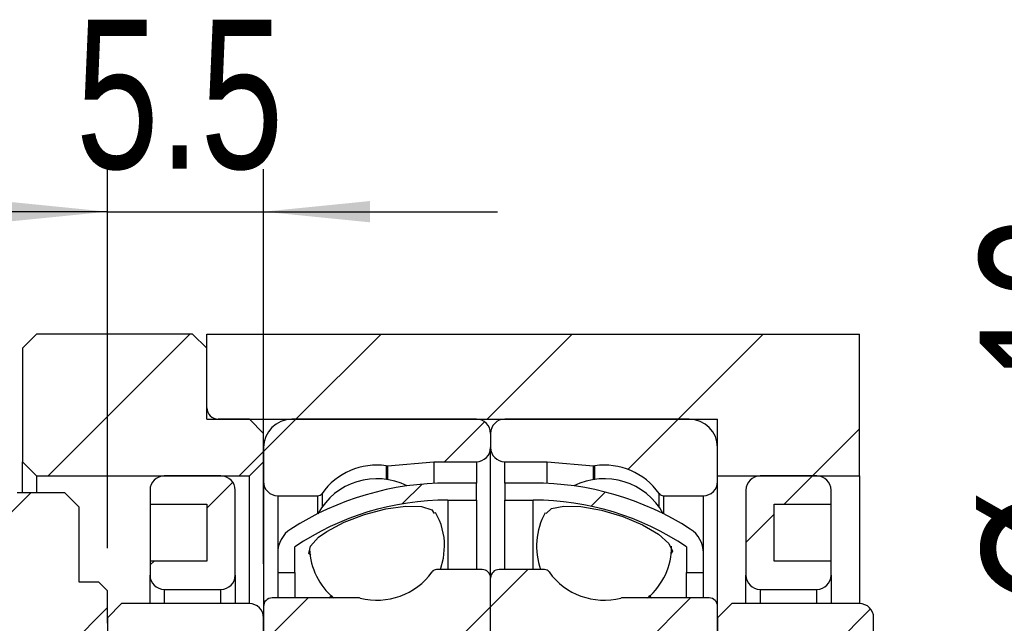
# Model space of a CAD drawing. Header units: millimetres. Extents: x 31 to 284, y 8 to 191.
# Tile 6 of 8: x 223 to 246, y 54 to 68. Entities that reach past the tile are written whole.
import ezdxf

# ---------------------------------------------------------------- set-up
doc = ezdxf.new("R2010")
doc.units = ezdxf.units.MM
doc.layers.add('FORMAT', color=7, linetype='Continuous')
doc.styles.add('SLDTEXTSTYLE0', font='TXT', dxfattribs={"width": 0.75})
doc.dimstyles.new('SLDDIMSTYLE1', dxfattribs={"dimtxt": 3.5, "dimasz": 2.5, "dimexe": 0, "dimexo": 0.0625, "dimgap": 0.875, "dimtad": 1, "dimlfac": 1.5, "dimrnd": 1e-09, "dimzin": 12, "dimdsep": 46, "dimtxsty": 'SLDTEXTSTYLE0', "dimsah": 1, "dimcen": 0.09, "dimadec": 0, "dimazin": 3, "dimtfac": 1, "dimtofl": 0, "dimtmove": 0, "dimatfit": 3, "dimfxl": 0, "dimfrac": 2, "dimtolj": 1, "dimtzin": 12, "dimarcsym": 0})
doc.dimstyles.new('SLDDIMSTYLE2', dxfattribs={"dimtxt": 3.5, "dimasz": 2.5, "dimexe": 0, "dimexo": 0.0625, "dimgap": 0.875, "dimtad": 1, "dimdec": 1, "dimlfac": 1.5, "dimrnd": 1e-09, "dimzin": 12, "dimdsep": 46, "dimtxsty": 'SLDTEXTSTYLE0', "dimsah": 1, "dimcen": 0.09, "dimadec": 0, "dimazin": 3, "dimtfac": 1, "dimtdec": 1, "dimtmove": 0, "dimatfit": 0, "dimfxl": 0, "dimfrac": 2, "dimtolj": 1, "dimtzin": 12, "dimarcsym": 0})
doc.dimstyles.new('SLDDIMSTYLE9', dxfattribs={"dimtxt": 3.5, "dimasz": 2.5, "dimexe": 0, "dimexo": 0.0625, "dimgap": 0.875, "dimtad": 1, "dimlfac": 1.5, "dimrnd": 1e-09, "dimzin": 12, "dimdsep": 46, "dimtxsty": 'SLDTEXTSTYLE0', "dimsah": 1, "dimcen": 0.09, "dimadec": 0, "dimazin": 3, "dimtol": 1, "dimtp": 0.02, "dimtm": 0.02, "dimtfac": 1, "dimtmove": 0, "dimatfit": 0, "dimfxl": 0, "dimfrac": 2, "dimtolj": 1, "dimarcsym": 0})

# ---------------------------------------------------------------- blocks, each defined once
blk = doc.blocks.new('_D_18')
at = {"layer": 'FORMAT', "color": 7}
for p, q in [((250.015, 53.424), (250.015, 64.805)), ((240.089, 53.424), (251.015, 53.424)), ((250.015, 53.424), (250.015, 45.424)), ((240.089, 45.424), (251.015, 45.424))]:
    blk.add_line(p, q, dxfattribs=at)
for points in [[(250.015, 53.424), (249.765, 50.924), (250.265, 50.924)], [(250.015, 45.424), (250.265, 47.924), (249.765, 47.924)]]:
    blk.add_solid(points, dxfattribs=at)
at = {"layer": 'FORMAT', "color": 7, "char_height": 3.5, "attachment_point": 1, "rotation": 90, "style": 'SLDTEXTSTYLE0'}
for s, insert in [('12', (245.45, 59.633)), ('%%c', (245.503, 54.355))]:
    blk.add_mtext(s, dxfattribs=dict(at, insert=insert))
blk = doc.blocks.new('_D_19')
at = {"layer": 'FORMAT', "color": 7}
for p, q in [((264.956, 49.424), (264.956, 54.924)), ((246.414, 49.424), (265.956, 49.424)), ((264.956, 49.424), (264.956, 36.091)), ((243.623, 36.091), (265.956, 36.091)), ((264.956, 36.091), (264.956, 30.591))]:
    blk.add_line(p, q, dxfattribs=at)
for points in [[(264.956, 49.424), (265.206, 51.924), (264.706, 51.924)], [(264.956, 36.091), (264.706, 33.591), (265.206, 33.591)]]:
    blk.add_solid(points, dxfattribs=at)
at = {"layer": 'FORMAT', "color": 7, "char_height": 3.5, "attachment_point": 1, "rotation": 90, "style": 'SLDTEXTSTYLE0'}
for s, insert in [('±0.02', (260.444, 41.669)), ('20', (260.444, 35.185))]:
    blk.add_mtext(s, dxfattribs=dict(at, insert=insert))
blk = doc.blocks.new('_D_20')
at = {"layer": 'FORMAT', "color": 7}
for p, q in [((224.956, 55.724), (224.956, 64.634)), ((228.623, 55.358), (228.623, 64.634)), ((224.956, 63.634), (219.456, 63.634)), ((224.956, 63.634), (228.623, 63.634)), ((228.623, 63.634), (234.123, 63.634))]:
    blk.add_line(p, q, dxfattribs=at)
for points in [[(224.956, 63.634), (222.456, 63.884), (222.456, 63.384)], [(228.623, 63.634), (231.123, 63.384), (231.123, 63.884)]]:
    blk.add_solid(points, dxfattribs=at)
at = {"layer": 'FORMAT', "color": 7, "insert": (224.211, 68.146), "char_height": 3.5, "attachment_point": 1, "style": 'SLDTEXTSTYLE0'}
blk.add_mtext('5.5', dxfattribs=at)

msp = doc.modelspace()

# ---------------------------------------------------------------- hatches: boundary and pattern name
at = {"layer": 'FORMAT', "linetype": 'Continuous', "lineweight": 18}
h = msp.add_hatch(dxfattribs=at)
h.set_pattern_fill('ANSI31', color=256, style=0)
edge = h.paths.add_edge_path(flags=0)
edge.add_line((222.95594463, 57.75767418), (223.28927796, 57.42434085))
edge.add_line((223.28927796, 57.42434085), (228.28927796, 57.42434085))
edge.add_line((228.28927796, 57.42434085), (228.62261129, 57.75767418))
edge.add_line((228.62261129, 57.75767418), (228.62261129, 58.42434085))
edge.add_line((228.62261129, 58.42434085), (228.28927796, 58.75767418))
edge.add_line((228.28927796, 58.75767418), (227.55594463, 58.75767418))
edge.add_arc((227.55594463, 59.02434085), 0.26666667, 180, 270, ccw=False)
edge.add_line((227.28927796, 59.02434085), (227.28927796, 60.42434085))
edge.add_line((227.28927796, 60.42434085), (226.95594463, 60.75767418))
edge.add_line((226.95594463, 60.75767418), (223.28927796, 60.75767418))
edge.add_line((223.28927796, 60.75767418), (222.95594463, 60.42434085))
edge.add_line((222.95594463, 60.42434085), (222.95594463, 57.75767418))
h = msp.add_hatch(dxfattribs=at)
h.set_pattern_fill('ANSI31', color=256, style=0)
h.paths.add_polyline_path([(227.28927796, 60.75767418), (227.28927796, 58.75767418), (239.28927796, 58.75767418), (239.28927796, 57.42434085), (242.62261129, 57.42434085), (242.62261129, 60.75767418)], flags=0)
h = msp.add_hatch(dxfattribs=at)
h.set_pattern_fill('ANSI31', color=256, style=0)
edge = h.paths.add_edge_path(flags=0)
edge.add_line((233.95594463, 58.09100752), (233.95594463, 58.42434085))
edge.add_arc((233.62261129, 58.42434085), 0.33333333, 0, 90)
edge.add_line((233.62261129, 58.75767418), (229.28927796, 58.75767418))
edge.add_arc((229.28927796, 58.09100752), 0.66666667, 90, 180)
edge.add_line((228.62261129, 58.09100752), (228.62261129, 57.29100752))
edge.add_arc((228.95594463, 57.29100752), 0.33333333, 180, 270)
edge.add_line((228.95594463, 56.95767418), (229.8888254, 56.95767418))
edge.add_arc((229.8888254, 57.09100752), 0.13333333, 270, 324.471080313)
edge.add_arc((231.28927796, 56.09100752), 1.5875, 82.107252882, 144.471080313, ccw=False)
edge.add_arc((231.52558135, 57.79553914), 0.13333333, 262.107252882, 275)
edge.add_line((231.53720211, 57.66271318), (232.62261129, 57.75767418))
edge.add_line((232.62261129, 57.75767418), (233.62261129, 57.75767418))
edge.add_arc((233.62261129, 58.09100752), 0.33333333, 270, 360)
h = msp.add_hatch(dxfattribs=at)
h.set_pattern_fill('ANSI31', color=256, style=0)
edge = h.paths.add_edge_path(flags=0)
edge.add_line((238.62261129, 58.75767418), (234.28927796, 58.75767418))
edge.add_arc((234.28927796, 58.42434085), 0.33333333, 90, 180)
edge.add_line((233.95594463, 58.42434085), (233.95594463, 58.09100752))
edge.add_arc((234.28927796, 58.09100752), 0.33333333, 180, 270)
edge.add_line((234.28927796, 57.75767418), (235.28927796, 57.75767418))
edge.add_line((235.28927796, 57.75767418), (236.37468714, 57.66271318))
edge.add_arc((236.38630791, 57.79553914), 0.13333333, 265, 277.892747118)
edge.add_arc((236.62261129, 56.09100752), 1.5875, 35.528919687, 97.892747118, ccw=False)
edge.add_arc((238.02306385, 57.09100752), 0.13333333, 215.528919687, 270)
edge.add_line((238.02306385, 56.95767418), (238.95594463, 56.95767418))
edge.add_arc((238.95594463, 57.29100752), 0.33333333, 270, 360)
edge.add_line((239.28927796, 57.29100752), (239.28927796, 58.09100752))
edge.add_arc((238.62261129, 58.09100752), 0.66666667, 0, 90)
h = msp.add_hatch(dxfattribs=at)
h.set_pattern_fill('ANSI31', color=256, style=0)
edge = h.paths.add_edge_path(flags=0)
edge.add_line((227.28927796, 56.75767418), (227.28927796, 55.42434085))
edge.add_line((227.28927796, 55.42434085), (225.95594463, 55.42434085))
edge.add_line((225.95594463, 55.42434085), (225.95594463, 55.09100752))
edge.add_arc((226.28927796, 55.09100752), 0.33333333, 180, 270)
edge.add_line((226.28927796, 54.75767418), (227.62261129, 54.75767418))
edge.add_arc((227.62261129, 55.09100752), 0.33333333, 270, 360)
edge.add_line((227.95594463, 55.09100752), (227.95594463, 57.09100752))
edge.add_arc((227.62261129, 57.09100752), 0.33333333, 0, 90)
edge.add_line((227.62261129, 57.42434085), (226.28927796, 57.42434085))
edge.add_arc((226.28927796, 57.09100752), 0.33333333, 90, 180)
edge.add_line((225.95594463, 57.09100752), (225.95594463, 56.75767418))
edge.add_line((225.95594463, 56.75767418), (227.28927796, 56.75767418))
h = msp.add_hatch(dxfattribs=at)
h.set_pattern_fill('ANSI31', color=256, style=0)
edge = h.paths.add_edge_path(flags=0)
edge.add_line((241.95594463, 55.09100752), (241.95594463, 55.42434085))
edge.add_line((241.95594463, 55.42434085), (240.62261129, 55.42434085))
edge.add_line((240.62261129, 55.42434085), (240.62261129, 56.75767418))
edge.add_line((240.62261129, 56.75767418), (241.95594463, 56.75767418))
edge.add_line((241.95594463, 56.75767418), (241.95594463, 57.09100752))
edge.add_arc((241.62261129, 57.09100752), 0.33333333, 0, 90)
edge.add_line((241.62261129, 57.42434085), (240.28927796, 57.42434085))
edge.add_arc((240.28927796, 57.09100752), 0.33333333, 90, 180)
edge.add_line((239.95594463, 57.09100752), (239.95594463, 55.09100752))
edge.add_arc((240.28927796, 55.09100752), 0.33333333, 180, 270)
edge.add_line((240.28927796, 54.75767418), (241.62261129, 54.75767418))
edge.add_arc((241.62261129, 55.09100752), 0.33333333, 270, 360)
h = msp.add_hatch(dxfattribs=at)
h.set_pattern_fill('ANSI31', color=256, style=0)
edge = h.paths.add_edge_path(flags=0)
edge.add_arc((232.95594463, 50.41676509), 6.44090909, 90, 123.981646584, ccw=False)
edge.add_line((232.95594463, 56.85767418), (233.62261129, 56.85767418))
edge.add_line((233.62261129, 56.85767418), (233.62261129, 57.25767418))
edge.add_line((233.62261129, 57.25767418), (232.95594463, 57.25767418))
edge.add_arc((232.95594463, 50.41676509), 6.84090909, 90, 122.675286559)
edge.add_arc((229.62261129, 55.61389491), 0.66666667, 122.675286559, 180)
edge.add_line((228.95594463, 55.61389491), (228.95594463, 55.15767418))
edge.add_line((228.95594463, 55.15767418), (229.35594463, 55.15767418))
edge.add_line((229.35594463, 55.15767418), (229.35594463, 55.75767418))
h = msp.add_hatch(dxfattribs=at)
h.set_pattern_fill('ANSI31', color=256, style=0)
edge = h.paths.add_edge_path(flags=0)
edge.add_line((234.28927796, 57.25767418), (234.28927796, 56.85767418))
edge.add_line((234.28927796, 56.85767418), (234.95594463, 56.85767418))
edge.add_arc((234.95594463, 50.41676509), 6.44090909, 56.018353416, 90, ccw=False)
edge.add_line((238.55594463, 55.75767418), (238.55594463, 55.15767418))
edge.add_line((238.55594463, 55.15767418), (238.95594463, 55.15767418))
edge.add_line((238.95594463, 55.15767418), (238.95594463, 55.61389491))
edge.add_arc((238.28927796, 55.61389491), 0.66666667, 0, 57.324713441)
edge.add_arc((234.95594463, 50.41676509), 6.84090909, 57.324713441, 90)
edge.add_line((234.95594463, 57.25767418), (234.28927796, 57.25767418))
h = msp.add_hatch(dxfattribs=at)
h.set_pattern_fill('ANSI31', color=256, style=0)
edge = h.paths.add_edge_path(flags=0)
edge.add_line((224.28927796, 56.69100752), (223.95594463, 57.02434085))
edge.add_line((223.95594463, 57.02434085), (222.83131655, 57.02434085))
edge.add_line((222.83131675, 57.02434062), (222.68927663, 56.84971097))
edge.add_line((222.68927796, 56.849711), (222.68927796, 53.09100752))
edge.add_line((222.68927796, 53.09100752), (223.91671414, 53.09100752))
edge.add_line((223.91671414, 53.09100752), (224.72261129, 53.55629245))
edge.add_arc((224.48927796, 53.96043764), 0.46666667, 300, 360)
edge.add_line((224.95594463, 53.96043764), (224.95594463, 54.72434085))
edge.add_line((224.95594463, 54.72434085), (224.75594463, 54.92434085))
edge.add_line((224.75594463, 54.92434085), (224.28927796, 54.92434085))
edge.add_line((224.28927796, 54.92434085), (224.28927796, 56.69100752))
h = msp.add_hatch(dxfattribs=at)
h.set_pattern_fill('ANSI31', color=256, style=0)
edge = h.paths.add_edge_path(flags=0)
edge.add_line((228.62261129, 54.35767418), (228.62261129, 53.62434085))
edge.add_arc((228.82261129, 53.62434085), 0.2, 180, 270)
edge.add_line((228.82261129, 53.42434085), (233.62261129, 53.42434085))
edge.add_arc((233.62261129, 53.75767418), 0.33333333, 270, 360)
edge.add_line((233.95594463, 53.75767418), (233.95594463, 55.02434085))
edge.add_arc((233.75594463, 55.02434085), 0.2, 0, 90)
edge.add_line((233.75594463, 55.22434085), (232.68973052, 55.22434085))
edge.add_arc((232.68973052, 55.09100752), 0.13333333, 90, 144.471080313)
edge.add_arc((231.28927796, 56.09100752), 1.5875, 255.58614653, 324.471080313, ccw=False)
edge.add_arc((230.86092112, 54.42434085), 0.13333333, 75.58614653, 90)
edge.add_line((230.86092112, 54.55767418), (228.82261129, 54.55767418))
edge.add_arc((228.82261129, 54.35767418), 0.2, 90, 180)
h = msp.add_hatch(dxfattribs=at)
h.set_pattern_fill('ANSI31', color=256, style=0)
edge = h.paths.add_edge_path(flags=0)
edge.add_line((234.28927796, 53.42434085), (239.08927796, 53.42434085))
edge.add_arc((239.08927796, 53.62434085), 0.2, 270, 360)
edge.add_line((239.28927796, 53.62434085), (239.28927796, 54.35767418))
edge.add_arc((239.08927796, 54.35767418), 0.2, 0, 90)
edge.add_line((239.08927796, 54.55767418), (237.05096813, 54.55767418))
edge.add_arc((237.05096813, 54.42434085), 0.13333333, 90, 104.41385347)
edge.add_arc((236.62261129, 56.09100752), 1.5875, 215.528919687, 284.41385347, ccw=False)
edge.add_arc((235.22215874, 55.09100752), 0.13333333, 35.528919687, 90)
edge.add_line((235.22215874, 55.22434085), (234.15594463, 55.22434085))
edge.add_arc((234.15594463, 55.02434085), 0.2, 90, 180)
edge.add_line((233.95594463, 55.02434085), (233.95594463, 53.75767418))
edge.add_arc((234.28927796, 53.75767418), 0.33333333, 180, 270)
h = msp.add_hatch(dxfattribs=at)
h.set_pattern_fill('ANSI31', color=256, style=0)
edge = h.paths.add_edge_path(flags=0)
edge.add_line((224.95594463, 53.75767418), (225.28927796, 53.42434085))
edge.add_line((225.28927796, 53.42434085), (228.28927796, 53.42434085))
edge.add_arc((228.28927796, 53.75767418), 0.33333333, 270, 360)
edge.add_line((228.62261129, 53.75767418), (228.62261129, 54.09100752))
edge.add_arc((228.28927796, 54.09100752), 0.33333333, 360, 450)
edge.add_line((228.28927796, 54.42434085), (225.28927796, 54.42434085))
edge.add_line((225.28927796, 54.42434085), (224.95594463, 54.09100752))
edge.add_line((224.95594463, 54.09100752), (224.95594463, 53.75767418))
h = msp.add_hatch(dxfattribs=at)
h.set_pattern_fill('ANSI31', color=256, style=0)
edge = h.paths.add_edge_path(flags=0)
edge.add_line((239.28927796, 53.75767418), (239.62261129, 53.42434085))
edge.add_line((239.62261129, 53.42434085), (242.62261129, 53.42434085))
edge.add_arc((242.62261129, 53.75767418), 0.33333333, 270, 360)
edge.add_line((242.95594463, 53.75767418), (242.95594463, 54.09100752))
edge.add_arc((242.62261129, 54.09100752), 0.33333333, 360, 450)
edge.add_line((242.62261129, 54.42434085), (239.62261129, 54.42434085))
edge.add_line((239.62261129, 54.42434085), (239.28927796, 54.09100752))
edge.add_line((239.28927796, 54.09100752), (239.28927796, 53.75767418))

# ---------------------------------------------------------------- linework, layer by layer
at = {"color": 7, "linetype": 'Continuous', "lineweight": 25}
for p, q in [((222.95594505, 60.42434079), (223.28927782, 60.7576748)), ((226.95594447, 60.7576748), (223.28927782, 60.7576748)), ((226.95594447, 60.7576748), (227.28927848, 60.42434079)), ((227.28927848, 60.7576748), (242.62261122, 60.7576748)), ((227.28927848, 58.75767447), (227.28927848, 60.7576748)), ((242.62261122, 57.42434092), (242.62261122, 60.7576748)), ((222.95594505, 60.42434079), (222.95594505, 57.75767431)), ((227.28927848, 59.02434068), (227.28927848, 60.42434079)), ((227.28927848, 58.75767447), (239.28927796, 58.75767447)), ((228.28927802, 58.75767447), (227.55594469, 58.75767447)), ((228.28927802, 58.75767447), (228.62261079, 58.42434108)), ((233.62261099, 58.75767447), (229.28927818, 58.75767447)), ((238.62261126, 58.75767447), (234.28927807, 58.75767447)), ((239.28927796, 57.42434092), (239.28927796, 58.75767447)), ((228.62261079, 57.75767431), (228.62261079, 58.42434108)), ((233.95594437, 58.42434108), (233.95594437, 58.09100769)), ((228.62261079, 58.09100769), (228.62261079, 57.29100781)), ((233.95594437, 55.02434065), (233.95594437, 58.09100769)), ((239.28927796, 57.29100781), (239.28927796, 58.09100769)), ((223.28927782, 57.42434092), (222.95594505, 57.75767431)), ((222.95594505, 57.02434098), (222.95594505, 57.75767431)), ((228.62261079, 57.75767431), (228.28927802, 57.42434092)), ((231.53720217, 57.66271293), (232.62261144, 57.75767431)), ((232.62261144, 57.75767431), (233.62261099, 57.75767431)), ((232.62261144, 57.75767431), (232.62261144, 57.24954844)), ((234.28927807, 57.75767431), (235.28927793, 57.75767431)), ((235.28927793, 57.75767431), (236.3746872, 57.66271293)), ((235.28927793, 57.24954844), (235.28927793, 57.75767431)), ((223.28927782, 57.42434092), (228.28927802, 57.42434092)), ((223.28927782, 57.42434092), (223.28927782, 57.02434098)), ((227.62261124, 57.42434092), (226.28927769, 57.42434092)), ((228.28927802, 54.42434074), (228.28927802, 57.42434092)), ((239.28927796, 57.42434092), (242.62261122, 57.42434092)), ((241.62261137, 57.42434092), (240.28927797, 57.42434092)), ((242.62261122, 57.42434092), (242.62261122, 54.42434074)), ((228.62261079, 57.29100781), (228.62261079, 54.35767418)), ((233.62261099, 57.25767391), (232.95594483, 57.25767391)), ((233.62261099, 56.85767397), (233.62261099, 57.25767391)), ((234.95594454, 57.25767391), (234.28927807, 57.25767391)), ((234.28927807, 57.25767391), (234.28927807, 56.85767397)), ((239.28927796, 54.35767418), (239.28927796, 57.29100781)), ((223.9559446, 57.02434098), (222.83131671, 57.02434098)), ((223.9559446, 57.02434098), (224.28927736, 56.69100759)), ((225.95594492, 57.09100753), (225.95594492, 56.75767414)), ((227.95594401, 55.09100782), (227.95594401, 57.09100753)), ((228.9559448, 56.95767442), (229.88882516, 56.95767442)), ((238.02306382, 56.95767442), (238.95594461, 56.95767442)), ((239.95594466, 57.09100753), (239.95594466, 55.09100782)), ((241.95594475, 56.75767414), (241.95594475, 57.09100753)), ((224.28927736, 54.92434082), (224.28927736, 56.69100759)), ((225.95594492, 56.75767414), (227.28927848, 56.75767414)), ((225.95594492, 56.75767414), (225.95594492, 55.42434059)), ((227.28927848, 56.75767414), (227.28927848, 55.42434059)), ((232.95594483, 56.85767397), (233.62261099, 56.85767397)), ((233.62261099, 56.85767397), (233.62261099, 55.22434093)), ((234.28927807, 56.85767397), (234.95594454, 56.85767397)), ((234.28927807, 55.22434093), (234.28927807, 56.85767397)), ((240.62261136, 56.75767414), (241.95594475, 56.75767414)), ((240.62261136, 55.42434059), (240.62261136, 56.75767414)), ((241.95594475, 55.42434059), (241.95594475, 56.75767414)), ((229.35594474, 55.15767438), (229.35594474, 55.75767398)), ((238.55594463, 55.75767398), (238.55594463, 55.15767438)), ((228.9559448, 55.61389516), (228.9559448, 55.15767438)), ((238.95594461, 55.15767438), (238.95594461, 55.61389516)), ((225.95594492, 55.42434059), (225.95594492, 55.09100782)), ((227.28927848, 55.42434059), (225.95594492, 55.42434059)), ((241.95594475, 55.42434059), (240.62261136, 55.42434059)), ((241.95594475, 55.09100782), (241.95594475, 55.42434059)), ((225.95594492, 54.42434074), (225.95594492, 55.09100782)), ((227.95594401, 55.09100782), (227.95594401, 54.42434074)), ((228.9559448, 55.15767438), (229.35594474, 55.15767438)), ((228.9559448, 55.15767438), (228.9559448, 54.55767415)), ((229.35594474, 55.15767438), (229.35594474, 54.55767415)), ((233.75594471, 55.22434093), (232.68973062, 55.22434093)), ((235.22215875, 55.22434093), (234.15594465, 55.22434093)), ((238.55594463, 55.15767438), (238.95594461, 55.15767438)), ((238.55594463, 54.55767415), (238.55594463, 55.15767438)), ((238.95594461, 54.55767415), (238.95594461, 55.15767438)), ((239.95594466, 54.42434074), (239.95594466, 55.09100782)), ((241.95594475, 55.09100782), (241.95594475, 54.42434074)), ((224.75594448, 54.92434082), (224.28927736, 54.92434082)), ((224.75594448, 54.92434082), (224.95594414, 54.72434116)), ((233.95594437, 53.75767427), (233.95594437, 55.02434065)), ((224.95594414, 53.96043779), (224.95594414, 54.72434116)), ((226.28927769, 54.75767444), (227.62261124, 54.75767444)), ((230.16021318, 54.55767415), (230.23372806, 54.61311486)), ((237.67516881, 54.61566823), (237.73374714, 54.55767415)), ((240.28927797, 54.75767444), (241.62261137, 54.75767444)), ((224.95594414, 54.09100766), (225.28927815, 54.42434074)), ((228.28927802, 54.42434074), (225.28927815, 54.42434074)), ((230.86092104, 54.55767415), (228.82261169, 54.55767415)), ((239.08927795, 54.55767415), (237.05096817, 54.55767415)), ((239.28927796, 54.09100766), (239.62261131, 54.42434074)), ((242.62261122, 54.42434074), (239.62261131, 54.42434074)), ((228.62261079, 54.35767418), (228.62261079, 53.62434085)), ((239.28927796, 53.62434085), (239.28927796, 54.35767418)), ((224.95594414, 54.09100766), (224.95594414, 53.75767427)), ((228.62261079, 53.75767427), (228.62261079, 54.09100766)), ((239.28927796, 54.09100766), (239.28927796, 53.75767427)), ((242.95594461, 53.75767427), (242.95594461, 54.09100766))]:
    msp.add_line(p, q, dxfattribs=at)
at = {"color": 8, "linetype": 'Continuous', "lineweight": 25}
for p, q in [((231.50727194, 57.66346917), (231.50727194, 57.34362754)), ((231.53720217, 57.66271293), (231.53720217, 57.33918699)), ((233.62261099, 57.75767431), (233.62261099, 57.25767391)), ((234.28927807, 57.25767391), (234.28927807, 57.75767431)), ((236.3746872, 57.33918699), (236.3746872, 57.66271293)), ((236.40461711, 57.34362754), (236.40461711, 57.66346917)), ((228.9559448, 56.95767442), (228.9559448, 55.61389516)), ((229.88882516, 56.95767442), (229.88882516, 56.53156827)), ((229.9973348, 57.01352584), (229.9973348, 56.69368421)), ((237.91455426, 56.69368421), (237.91455426, 57.01352584)), ((238.02306382, 56.53156827), (238.02306382, 56.95767442)), ((238.95594461, 55.61389516), (238.95594461, 56.95767442)), ((232.95594483, 56.85767397), (232.95594483, 55.22434093)), ((234.95594454, 55.22434093), (234.95594454, 56.85767397)), ((226.28927769, 54.75767444), (226.28927769, 54.42434074)), ((227.62261124, 54.42434074), (227.62261124, 54.75767444)), ((240.28927797, 54.75767444), (240.28927797, 54.42434074)), ((241.62261137, 54.42434074), (241.62261137, 54.75767444))]:
    msp.add_line(p, q, dxfattribs=at)
at = {"color": 7, "linetype": 'Continuous', "lineweight": 25, "flags": 128}
for points in [[(230.11225193, 56.12131571), (230.51675327, 56.33681195), (230.9950675, 56.52100397), (231.4944079, 56.65224532), (231.95906522, 56.71619117), (232.33522827, 56.70705552), (232.57821095, 56.6283122), (232.63130689, 56.53950935)], [(235.2647323, 56.54416037), (235.3911463, 56.65894588), (235.67526612, 56.71730193), (236.08034953, 56.70513141), (236.56116343, 56.6206381), (237.06220287, 56.47146195), (237.52550202, 56.27479208), (237.89906248, 56.05485467), (238.14243586, 55.83913366), (238.22970544, 55.6543425), (238.20159641, 55.60687485)], [(229.73639932, 55.56481818), (229.68962147, 55.60440809), (229.72284734, 55.77396405), (229.91712123, 55.98231706), (230.11225193, 56.12131571)], [(232.77962622, 55.22434093), (232.85126604, 55.48770716), (232.87677807, 55.77116574)]]:
    msp.add_lwpolyline(points, dxfattribs=at)
at = {"color": 7, "linetype": 'Continuous', "lineweight": 25}
for centre, radius, start, end in [((227.55594463, 59.02434085), 0.26666667, 180, 270), ((229.28927796, 58.09100752), 0.66666667, 90, 180), ((233.62261129, 58.42434085), 0.33333333, 0, 90), ((234.28927796, 58.42434085), 0.33333333, 90, 180), ((238.62261129, 58.09100752), 0.66666667, 0, 90), ((233.62261129, 58.09100752), 0.33333333, 270, 0), ((234.28927796, 58.09100752), 0.33333333, 180, 270), ((231.28927796, 56.09100752), 1.5875, 82.107252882, 144.471080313), ((231.52558135, 57.79553914), 0.13333333, 262.107252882, 275), ((236.38630791, 57.79553914), 0.13333333, 265, 277.892747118), ((236.62261129, 56.09100752), 1.5875, 35.528919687, 97.892747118), ((226.28927796, 57.09100752), 0.33333333, 90, 180), ((227.62261129, 57.09100752), 0.33333333, 0, 90), ((240.28927796, 57.09100752), 0.33333333, 90, 180), ((241.62261129, 57.09100752), 0.33333333, 0, 90), ((228.95594463, 57.29100752), 0.33333333, 180, 270), ((232.95594463, 50.41676509), 6.84090909, 90, 122.675286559), ((231.28927796, 55.77116592), 1.5875, 63.395663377, 151.183978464), ((234.95594463, 50.41676509), 6.84090909, 57.324713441, 90), ((236.62261129, 55.77116592), 1.5875, 28.816021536, 116.604336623), ((238.95594463, 57.29100752), 0.33333333, 270, 0), ((229.8888254, 57.09100752), 0.13333333, 270, 324.471080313), ((238.02306385, 57.09100752), 0.13333333, 215.528919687, 270), ((232.95594463, 50.41676509), 6.44090909, 90, 123.981646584), ((234.95594463, 50.41676509), 6.44090909, 56.018353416, 90), ((231.28927796, 55.77116592), 1.5875, 0, 30.017238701), ((236.62261129, 55.77116592), 1.5875, 150.428780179, 200.148636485), ((229.62261129, 55.61389491), 0.66666667, 122.675286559, 180), ((238.28927796, 55.61389491), 0.66666667, 0, 57.324713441), ((236.62261129, 55.77116592), 1.5875, 310.145980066, 0), ((231.28927796, 55.77116592), 1.5875, 182.527063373, 229.854019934), ((226.28927796, 55.09100752), 0.33333333, 180, 270), ((227.62261129, 55.09100752), 0.33333333, 270, 0), ((231.28927796, 56.09100752), 1.5875, 255.58614653, 324.471080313), ((232.68973052, 55.09100752), 0.13333333, 90, 144.471080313), ((233.75594463, 55.02434085), 0.2, 0, 90), ((234.15594463, 55.02434085), 0.2, 90, 180), ((235.22215874, 55.09100752), 0.13333333, 35.528919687, 90), ((236.62261129, 56.09100752), 1.5875, 215.528919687, 284.41385347), ((240.28927796, 55.09100752), 0.33333333, 180, 270), ((241.62261129, 55.09100752), 0.33333333, 270, 0), ((228.28927796, 54.09100752), 0.33333333, 0, 90), ((228.82261129, 54.35767418), 0.2, 90, 180), ((230.86092112, 54.42434085), 0.13333333, 75.58614653, 90), ((237.05096813, 54.42434085), 0.13333333, 90, 104.41385347), ((239.08927796, 54.35767418), 0.2, 0, 90), ((242.62261129, 54.09100752), 0.33333333, 0, 90)]:
    msp.add_arc(centre, radius, start, end, dxfattribs=at)

# ---------------------------------------------------------------- dimensions: what is measured, and where the dimension line sits
at = {"layer": 'FORMAT', "color": 7}
dim = msp.add_linear_dim(base=(228.62261129, 63.63431877), p1=(224.95594463, 54.72434085), p2=(228.62261129, 54.35767418), dimstyle='SLDDIMSTYLE2', dxfattribs=at)
dim.commit()
dim.dimension.update_dxf_attribs({"geometry": '_D_20', "text_midpoint": (227.44408522, 63.63431877), "dimtype": 160})
dim = msp.add_linear_dim(base=(250.0149363, 45.42434085), p1=(239.08927796, 53.42434085), p2=(239.08927796, 45.42434085), angle=90, text='%%c<>', dimstyle='SLDDIMSTYLE1', dxfattribs=at)
dim.commit()
dim.dimension.update_dxf_attribs({"geometry": '_D_18', "text_midpoint": (250.0149363, 59.58015807), "dimtype": 160})
dim = msp.add_linear_dim(base=(264.95594463, 36.09100752), p1=(245.41395785, 49.42434085), p2=(242.62261129, 36.09100752), angle=90, dimstyle='SLDDIMSTYLE9', dxfattribs=at)
dim.commit()
dim.dimension.update_dxf_attribs({"geometry": '_D_19', "text_midpoint": (264.95594463, 44.22382612), "dimtype": 160})

doc.saveas('drawing.dxf')
